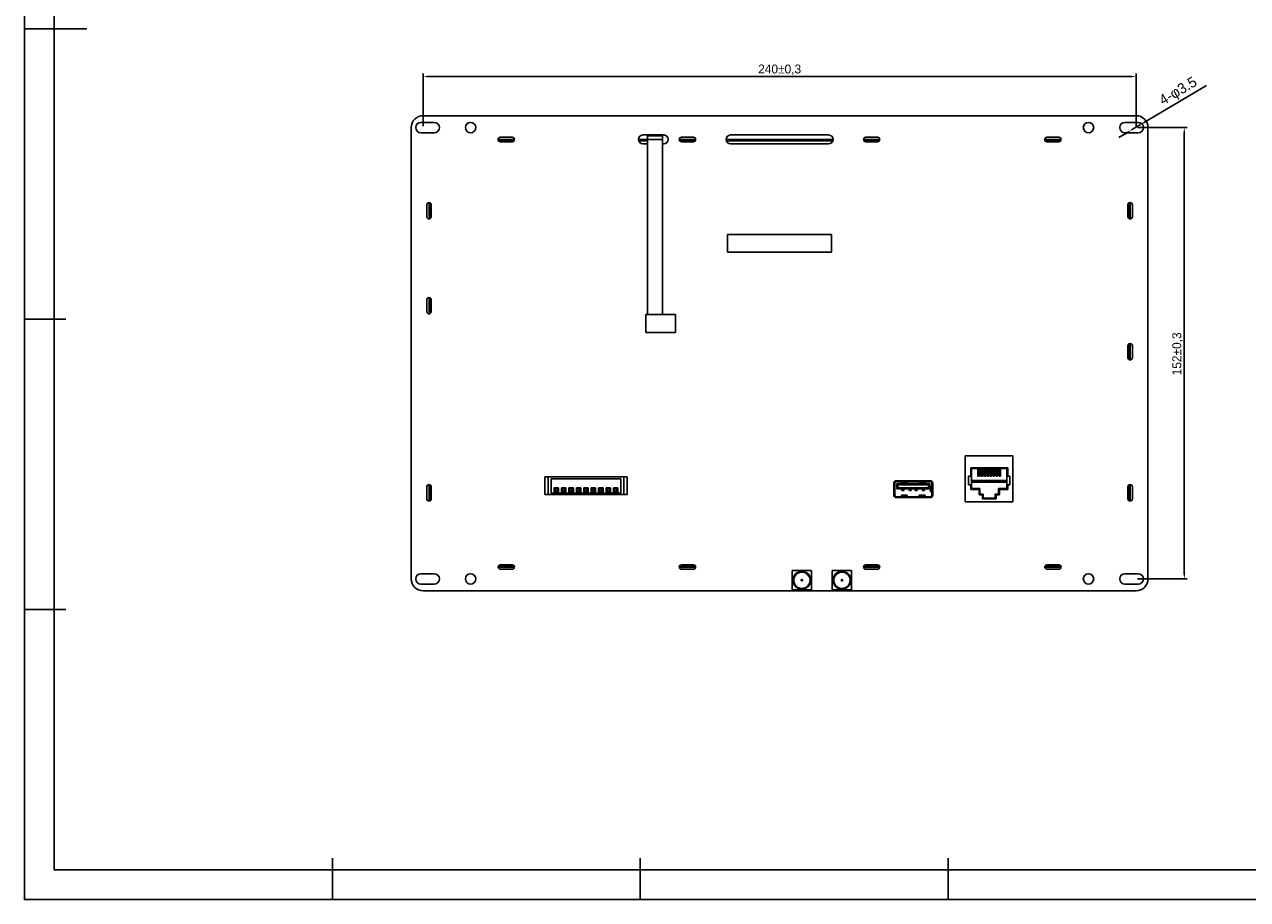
# Model space of a CAD drawing. Header units: millimetres. Extents: x -4382 to 345, y 512 to 5073.
# Tile 1 of 256: x -4382 to -3971, y 4486 to 4781. Entities that reach past the tile are written whole.
import ezdxf

# ---------------------------------------------------------------- set-up
doc = ezdxf.new("R2010")
doc.units = ezdxf.units.MM
doc.header["$LTSCALE"] = 5
doc.header["$PDSIZE"] = -1
doc.layers.add('HMI-D4', color=250, linetype='Continuous')
doc.dimstyles.new('ISO-25', dxfattribs={"dimtxt": 2.5, "dimasz": 2.5, "dimexe": 1.25, "dimexo": 0.625, "dimtad": 1, "dimtxsty": 'Standard', "dimcen": 2.5, "dimadec": 0, "dimazin": 0, "dimtfac": 1, "dimtmove": 0, "dimatfit": 3, "dimfxl": 1, "dimarcsym": 0})

# ---------------------------------------------------------------- blocks, each defined once
blk = doc.blocks.new('*D844')
at = {"color": 0, "lineweight": -2}
for p, q in [((-4248.19, 4746.74), (-4248.19, 4764.44)), ((-4008.19, 4746.74), (-4008.19, 4764.44)), ((-4246.19, 4763.44), (-4010.19, 4763.44))]:
    blk.add_line(p, q, dxfattribs=at)
at = {"color": 0}
for points in [[(-4246.19, 4763.77), (-4246.19, 4763.1), (-4248.19, 4763.44)], [(-4010.19, 4763.77), (-4010.19, 4763.1), (-4008.19, 4763.44)]]:
    blk.add_solid(points, dxfattribs=at)
at = {"layer": 'Defpoints', "color": 0}
for p in [(-4008.19, 4763.44), (-4248.19, 4746.24), (-4008.19, 4746.24)]:
    blk.add_point(p, dxfattribs=at)
at = {"color": 0, "insert": (-4128.19, 4765.69), "char_height": 3, "attachment_point": 5}
blk.add_mtext('240±0,3', dxfattribs=at)
blk = doc.blocks.new('*D845')
at = {"color": 0, "lineweight": -2}
for p, q in [((-4007.69, 4746.24), (-3990.98, 4746.24)), ((-3991.98, 4744.24), (-3991.98, 4596.24)), ((-4007.69, 4594.24), (-3990.98, 4594.24))]:
    blk.add_line(p, q, dxfattribs=at)
at = {"color": 0}
for points in [[(-3992.32, 4744.24), (-3991.65, 4744.24), (-3991.98, 4746.24)], [(-3992.32, 4596.24), (-3991.65, 4596.24), (-3991.98, 4594.24)]]:
    blk.add_solid(points, dxfattribs=at)
at = {"layer": 'Defpoints', "color": 0}
for p in [(-4008.19, 4746.24), (-4008.19, 4594.24), (-3991.98, 4594.24)]:
    blk.add_point(p, dxfattribs=at)
at = {"color": 0, "insert": (-3994.23, 4670.04), "char_height": 3, "attachment_point": 5, "rotation": 90}
blk.add_mtext('152±0,3', dxfattribs=at)
blk = doc.blocks.new('*D846')
at = {"color": 0, "lineweight": -2}
for p, q in [((-3984.5, 4760.45), (-4004.55, 4748.52)), ((-4009.71, 4745.45), (-4006.7, 4747.24)), ((-4011.85, 4744.17), (-4014, 4742.89))]:
    blk.add_line(p, q, dxfattribs=at)
at = {"color": 0}
for points in [[(-4004.76, 4748.87), (-4004.34, 4748.16), (-4006.7, 4747.24)], [(-4012.07, 4744.53), (-4011.64, 4743.81), (-4009.71, 4745.45)]]:
    blk.add_solid(points, dxfattribs=at)
at = {"layer": 'Defpoints', "color": 0}
for p in [(-4006.7, 4747.24), (-4009.71, 4745.45)]:
    blk.add_point(p, dxfattribs=at)
at = {"color": 0, "insert": (-3993.88, 4758.2), "char_height": 3.5, "attachment_point": 5, "rotation": 30.7627}
blk.add_mtext('4-φ3.5', dxfattribs=at)

msp = doc.modelspace()

# ---------------------------------------------------------------- linework, layer by layer
at = {"color": 7, "linetype": 'Continuous', "lineweight": 25}
for p, q in [((-4248.963, 4747.997), (-4244.463, 4747.997)), ((-4248.213, 4750.247), (-4008.213, 4750.247)), ((-4011.963, 4747.997), (-4007.463, 4747.997)), ((-4252.213, 4594.247), (-4252.213, 4746.247)), ((-4244.463, 4744.497), (-4248.963, 4744.497)), ((-4218.213, 4742.997), (-4222.213, 4742.997)), ((-4167.213, 4743.747), (-4174.213, 4743.747)), ((-4167.678, 4743.452), (-4172.678, 4743.452)), ((-4167.678, 4743.452), (-4167.678, 4683.247)), ((-4157.213, 4742.997), (-4161.213, 4742.997)), ((-4111.713, 4743.747), (-4144.713, 4743.747)), ((-4095.213, 4742.997), (-4099.213, 4742.997)), ((-4034.213, 4742.997), (-4038.213, 4742.997)), ((-4007.463, 4744.497), (-4011.963, 4744.497)), ((-4004.213, 4746.247), (-4004.213, 4594.247)), ((-4222.288, 4742.257), (-4222.963, 4742.257)), ((-4222.288, 4741.857), (-4222.854, 4741.857)), ((-4222.288, 4741.857), (-4222.288, 4742.257)), ((-4222.288, 4742.257), (-4218.288, 4742.257)), ((-4222.288, 4741.857), (-4218.288, 4741.857)), ((-4222.213, 4741.497), (-4218.213, 4741.497)), ((-4218.288, 4741.857), (-4218.288, 4742.257)), ((-4217.463, 4742.257), (-4218.288, 4742.257)), ((-4217.572, 4741.857), (-4218.288, 4741.857)), ((-4170.425, 4742.257), (-4175.713, 4742.257)), ((-4172.678, 4741.857), (-4175.661, 4741.857)), ((-4174.213, 4740.747), (-4172.678, 4740.747)), ((-4167.678, 4742.257), (-4172.678, 4742.257)), ((-4172.678, 4742.257), (-4172.678, 4683.247)), ((-4167.678, 4740.747), (-4167.213, 4740.747)), ((-4161.328, 4742.257), (-4161.963, 4742.257)), ((-4161.328, 4741.857), (-4161.854, 4741.857)), ((-4161.328, 4741.857), (-4161.328, 4742.257)), ((-4161.328, 4742.257), (-4157.328, 4742.257)), ((-4161.328, 4741.857), (-4157.328, 4741.857)), ((-4161.213, 4741.497), (-4157.213, 4741.497)), ((-4157.328, 4741.857), (-4157.328, 4742.257)), ((-4156.463, 4742.257), (-4157.328, 4742.257)), ((-4156.572, 4741.857), (-4157.328, 4741.857)), ((-4110.213, 4742.257), (-4146.213, 4742.257)), ((-4110.265, 4741.857), (-4146.161, 4741.857)), ((-4144.713, 4740.747), (-4111.713, 4740.747)), ((-4099.098, 4742.257), (-4099.963, 4742.257)), ((-4099.098, 4741.857), (-4099.854, 4741.857)), ((-4099.213, 4741.497), (-4095.213, 4741.497)), ((-4099.098, 4741.857), (-4099.098, 4742.257)), ((-4099.098, 4742.257), (-4095.098, 4742.257)), ((-4099.098, 4741.857), (-4095.098, 4741.857)), ((-4095.098, 4741.857), (-4095.098, 4742.257)), ((-4094.463, 4742.257), (-4095.098, 4742.257)), ((-4094.572, 4741.857), (-4095.098, 4741.857)), ((-4038.138, 4742.257), (-4038.963, 4742.257)), ((-4038.138, 4741.857), (-4038.854, 4741.857)), ((-4038.213, 4741.497), (-4034.213, 4741.497)), ((-4038.138, 4741.857), (-4038.138, 4742.257)), ((-4038.138, 4742.257), (-4034.138, 4742.257)), ((-4038.138, 4741.857), (-4034.138, 4741.857)), ((-4034.138, 4741.857), (-4034.138, 4742.257)), ((-4033.463, 4742.257), (-4034.138, 4742.257)), ((-4033.572, 4741.857), (-4034.138, 4741.857)), ((-4246.963, 4720.247), (-4246.963, 4716.247)), ((-4246.198, 4720.997), (-4246.198, 4720.377)), ((-4245.798, 4720.377), (-4246.198, 4720.377)), ((-4246.198, 4716.377), (-4246.198, 4720.377)), ((-4245.798, 4720.872), (-4245.798, 4720.377)), ((-4245.798, 4716.377), (-4245.798, 4720.377)), ((-4245.463, 4716.247), (-4245.463, 4720.247)), ((-4010.963, 4720.247), (-4010.963, 4716.247)), ((-4010.628, 4720.377), (-4010.628, 4720.872)), ((-4010.628, 4720.377), (-4010.228, 4720.377)), ((-4010.628, 4720.377), (-4010.628, 4716.377)), ((-4010.228, 4720.377), (-4010.228, 4720.997)), ((-4010.228, 4720.377), (-4010.228, 4716.377)), ((-4009.463, 4716.247), (-4009.463, 4720.247)), ((-4245.798, 4716.377), (-4246.198, 4716.377)), ((-4246.198, 4716.377), (-4246.198, 4715.497)), ((-4245.798, 4716.377), (-4245.798, 4715.622)), ((-4010.628, 4716.377), (-4010.228, 4716.377)), ((-4010.628, 4715.622), (-4010.628, 4716.377)), ((-4010.228, 4715.497), (-4010.228, 4716.377)), ((-4145.713, 4710.247), (-4145.713, 4704.247)), ((-4110.713, 4710.247), (-4145.713, 4710.247)), ((-4110.713, 4704.247), (-4110.713, 4710.247)), ((-4145.713, 4704.247), (-4110.713, 4704.247)), ((-4246.963, 4688.247), (-4246.963, 4684.247)), ((-4246.198, 4688.997), (-4246.198, 4688.127)), ((-4245.798, 4688.127), (-4246.198, 4688.127)), ((-4246.198, 4684.127), (-4246.198, 4688.127)), ((-4245.798, 4688.872), (-4245.798, 4688.127)), ((-4245.798, 4684.127), (-4245.798, 4688.127)), ((-4245.463, 4684.247), (-4245.463, 4688.247)), ((-4245.798, 4684.127), (-4246.198, 4684.127)), ((-4246.198, 4684.127), (-4246.198, 4683.497)), ((-4245.798, 4684.127), (-4245.798, 4683.622)), ((-4163.213, 4683.247), (-4173.213, 4683.247)), ((-4173.213, 4683.247), (-4173.213, 4677.247)), ((-4163.213, 4677.247), (-4163.213, 4683.247)), ((-4173.213, 4677.247), (-4163.213, 4677.247)), ((-4010.628, 4672.887), (-4010.628, 4673.372)), ((-4010.228, 4672.887), (-4010.228, 4673.497)), ((-4010.963, 4672.747), (-4010.963, 4668.747)), ((-4010.628, 4672.887), (-4010.228, 4672.887)), ((-4010.628, 4672.887), (-4010.628, 4668.887)), ((-4010.628, 4668.887), (-4010.228, 4668.887)), ((-4010.628, 4668.122), (-4010.628, 4668.887)), ((-4010.228, 4672.887), (-4010.228, 4668.887)), ((-4010.228, 4667.997), (-4010.228, 4668.887)), ((-4009.463, 4668.747), (-4009.463, 4672.747)), ((-4065.684, 4635.677), (-4065.684, 4620.177)), ((-4049.684, 4635.677), (-4065.684, 4635.677)), ((-4049.684, 4620.177), (-4049.684, 4635.677)), ((-4207.237, 4628.669), (-4207.237, 4622.669)), ((-4206.127, 4628.669), (-4207.237, 4628.669)), ((-4206.127, 4628.669), (-4206.127, 4622.669)), ((-4180.627, 4628.669), (-4206.127, 4628.669)), ((-4205.127, 4627.926), (-4181.627, 4627.926)), ((-4205.127, 4623.185), (-4205.127, 4627.926)), ((-4181.627, 4627.926), (-4181.627, 4623.185)), ((-4180.627, 4622.669), (-4180.627, 4628.669)), ((-4179.517, 4628.669), (-4180.627, 4628.669)), ((-4179.517, 4628.669), (-4179.517, 4622.669)), ((-4063.824, 4628.9), (-4064.574, 4628.9)), ((-4064.574, 4628.9), (-4064.574, 4625.9)), ((-4064.566, 4625.9), (-4064.561, 4628.9)), ((-4063.824, 4631.65), (-4051.424, 4631.65)), ((-4063.824, 4628.9), (-4063.824, 4631.65)), ((-4063.574, 4631.4), (-4063.824, 4631.65)), ((-4063.574, 4628.9), (-4063.824, 4628.9)), ((-4063.574, 4628.9), (-4063.579, 4625.9)), ((-4051.674, 4631.4), (-4063.574, 4631.4)), ((-4063.574, 4631.4), (-4063.574, 4628.9)), ((-4061.444, 4628.995), (-4061.444, 4631.4)), ((-4061.444, 4628.995), (-4061.444, 4628.9)), ((-4061.444, 4628.9), (-4060.944, 4628.9)), ((-4060.944, 4631.4), (-4060.944, 4628.995)), ((-4060.944, 4628.9), (-4060.944, 4628.995)), ((-4060.424, 4628.995), (-4060.424, 4631.4)), ((-4060.424, 4628.995), (-4060.424, 4628.9)), ((-4060.424, 4628.9), (-4059.924, 4628.9)), ((-4059.924, 4631.4), (-4059.924, 4628.995)), ((-4059.924, 4628.9), (-4059.924, 4628.995)), ((-4059.404, 4628.995), (-4059.404, 4631.4)), ((-4059.404, 4628.995), (-4059.404, 4628.9)), ((-4059.404, 4628.9), (-4058.904, 4628.9)), ((-4058.904, 4631.4), (-4058.904, 4628.995)), ((-4058.904, 4628.9), (-4058.904, 4628.995)), ((-4058.384, 4628.995), (-4058.384, 4631.4)), ((-4058.384, 4628.995), (-4058.384, 4628.9)), ((-4058.384, 4628.9), (-4057.884, 4628.9)), ((-4057.884, 4631.4), (-4057.884, 4628.995)), ((-4057.884, 4628.9), (-4057.884, 4628.995)), ((-4057.364, 4628.995), (-4057.364, 4631.4)), ((-4057.364, 4628.995), (-4057.364, 4628.9)), ((-4057.364, 4628.9), (-4056.864, 4628.9)), ((-4056.864, 4631.4), (-4056.864, 4628.995)), ((-4056.864, 4628.9), (-4056.864, 4628.995)), ((-4056.344, 4628.995), (-4056.344, 4631.4)), ((-4056.344, 4628.995), (-4056.344, 4628.9)), ((-4056.344, 4628.9), (-4055.844, 4628.9)), ((-4055.844, 4631.4), (-4055.844, 4628.995)), ((-4055.844, 4628.9), (-4055.844, 4628.995)), ((-4055.324, 4628.995), (-4055.324, 4631.4)), ((-4055.324, 4628.995), (-4055.324, 4628.9)), ((-4055.324, 4628.9), (-4054.824, 4628.9)), ((-4054.824, 4631.4), (-4054.824, 4628.995)), ((-4054.824, 4628.9), (-4054.824, 4628.995)), ((-4054.304, 4628.995), (-4054.304, 4631.4)), ((-4054.304, 4628.995), (-4054.304, 4628.9)), ((-4054.304, 4628.9), (-4053.804, 4628.9)), ((-4053.804, 4631.4), (-4053.804, 4628.995)), ((-4053.804, 4628.9), (-4053.804, 4628.995)), ((-4051.674, 4631.4), (-4051.424, 4631.65)), ((-4051.674, 4628.9), (-4051.674, 4631.4)), ((-4051.424, 4628.9), (-4051.674, 4628.9)), ((-4051.669, 4625.9), (-4051.674, 4628.9)), ((-4051.424, 4631.65), (-4051.424, 4628.9)), ((-4050.674, 4628.9), (-4051.424, 4628.9)), ((-4050.686, 4628.9), (-4050.681, 4625.9)), ((-4050.674, 4625.9), (-4050.674, 4628.9)), ((-4246.963, 4625.247), (-4246.963, 4621.247)), ((-4246.198, 4625.997), (-4246.198, 4625.387)), ((-4245.798, 4625.387), (-4246.198, 4625.387)), ((-4246.198, 4621.387), (-4246.198, 4625.387)), ((-4245.798, 4625.872), (-4245.798, 4625.387)), ((-4245.798, 4621.387), (-4245.798, 4625.387)), ((-4245.463, 4621.247), (-4245.463, 4625.247)), ((-4204.127, 4623.419), (-4204.127, 4624.919)), ((-4204.127, 4624.919), (-4203.763, 4624.555)), ((-4204.127, 4624.919), (-4202.627, 4624.919)), ((-4204.127, 4623.419), (-4203.763, 4623.783)), ((-4203.763, 4624.555), (-4203.763, 4623.783)), ((-4202.991, 4624.555), (-4203.763, 4624.555)), ((-4203.763, 4623.783), (-4202.991, 4623.783)), ((-4202.991, 4624.555), (-4202.627, 4624.919)), ((-4202.991, 4623.783), (-4202.991, 4624.555)), ((-4202.991, 4623.783), (-4202.627, 4623.419)), ((-4202.627, 4624.919), (-4202.627, 4623.419)), ((-4201.627, 4623.419), (-4201.627, 4624.919)), ((-4201.627, 4624.919), (-4201.263, 4624.555)), ((-4201.627, 4624.919), (-4200.127, 4624.919)), ((-4201.627, 4623.419), (-4201.263, 4623.783)), ((-4201.263, 4624.555), (-4201.263, 4623.783)), ((-4200.491, 4624.555), (-4201.263, 4624.555)), ((-4201.263, 4623.783), (-4200.491, 4623.783)), ((-4200.491, 4624.555), (-4200.127, 4624.919)), ((-4200.491, 4623.783), (-4200.491, 4624.555)), ((-4200.491, 4623.783), (-4200.127, 4623.419)), ((-4200.127, 4624.919), (-4200.127, 4623.419)), ((-4199.127, 4624.919), (-4198.763, 4624.555)), ((-4199.127, 4624.919), (-4197.627, 4624.919)), ((-4199.127, 4623.419), (-4199.127, 4624.919)), ((-4199.127, 4623.419), (-4198.763, 4623.783)), ((-4197.991, 4624.555), (-4198.763, 4624.555)), ((-4198.763, 4624.555), (-4198.763, 4623.783)), ((-4198.763, 4623.783), (-4197.991, 4623.783)), ((-4197.991, 4624.555), (-4197.627, 4624.919)), ((-4197.991, 4623.783), (-4197.991, 4624.555)), ((-4197.991, 4623.783), (-4197.627, 4623.419)), ((-4197.627, 4624.919), (-4197.627, 4623.419)), ((-4196.627, 4624.919), (-4196.263, 4624.555)), ((-4196.627, 4624.919), (-4195.127, 4624.919)), ((-4196.627, 4623.419), (-4196.627, 4624.919)), ((-4196.627, 4623.419), (-4196.263, 4623.783)), ((-4195.491, 4624.555), (-4196.263, 4624.555)), ((-4196.263, 4624.555), (-4196.263, 4623.783)), ((-4196.263, 4623.783), (-4195.491, 4623.783)), ((-4195.491, 4624.555), (-4195.127, 4624.919)), ((-4195.491, 4623.783), (-4195.491, 4624.555)), ((-4195.491, 4623.783), (-4195.127, 4623.419)), ((-4195.127, 4624.919), (-4195.127, 4623.419)), ((-4194.127, 4624.919), (-4193.763, 4624.555)), ((-4194.127, 4624.919), (-4192.627, 4624.919)), ((-4194.127, 4623.419), (-4194.127, 4624.919)), ((-4194.127, 4623.419), (-4193.763, 4623.783)), ((-4192.991, 4624.555), (-4193.763, 4624.555)), ((-4193.763, 4624.555), (-4193.763, 4623.783)), ((-4193.763, 4623.783), (-4192.991, 4623.783)), ((-4192.991, 4624.555), (-4192.627, 4624.919)), ((-4192.991, 4623.783), (-4192.991, 4624.555)), ((-4192.991, 4623.783), (-4192.627, 4623.419)), ((-4192.627, 4624.919), (-4192.627, 4623.419)), ((-4191.627, 4623.419), (-4191.627, 4624.919)), ((-4191.627, 4624.919), (-4191.263, 4624.555)), ((-4191.627, 4624.919), (-4190.127, 4624.919)), ((-4191.627, 4623.419), (-4191.263, 4623.783)), ((-4191.263, 4624.555), (-4191.263, 4623.783)), ((-4190.491, 4624.555), (-4191.263, 4624.555)), ((-4191.263, 4623.783), (-4190.491, 4623.783)), ((-4190.491, 4624.555), (-4190.127, 4624.919)), ((-4190.491, 4623.783), (-4190.491, 4624.555)), ((-4190.491, 4623.783), (-4190.127, 4623.419)), ((-4190.127, 4624.919), (-4190.127, 4623.419)), ((-4189.127, 4624.919), (-4188.763, 4624.555)), ((-4189.127, 4624.919), (-4187.627, 4624.919)), ((-4189.127, 4623.419), (-4189.127, 4624.919)), ((-4189.127, 4623.419), (-4188.763, 4623.783)), ((-4187.991, 4624.555), (-4188.763, 4624.555)), ((-4188.763, 4624.555), (-4188.763, 4623.783)), ((-4188.763, 4623.783), (-4187.991, 4623.783)), ((-4187.991, 4624.555), (-4187.627, 4624.919)), ((-4187.991, 4623.783), (-4187.991, 4624.555)), ((-4187.991, 4623.783), (-4187.627, 4623.419)), ((-4187.627, 4624.919), (-4187.627, 4623.419)), ((-4186.627, 4624.919), (-4186.263, 4624.555)), ((-4186.627, 4624.919), (-4185.127, 4624.919)), ((-4186.627, 4623.419), (-4186.627, 4624.919)), ((-4186.627, 4623.419), (-4186.263, 4623.783)), ((-4185.491, 4624.555), (-4186.263, 4624.555)), ((-4186.263, 4624.555), (-4186.263, 4623.783)), ((-4186.263, 4623.783), (-4185.491, 4623.783)), ((-4185.491, 4624.555), (-4185.127, 4624.919)), ((-4185.491, 4623.783), (-4185.491, 4624.555)), ((-4185.491, 4623.783), (-4185.127, 4623.419)), ((-4185.127, 4624.919), (-4185.127, 4623.419)), ((-4184.127, 4624.919), (-4183.763, 4624.555)), ((-4184.127, 4624.919), (-4182.627, 4624.919)), ((-4184.127, 4623.419), (-4184.127, 4624.919)), ((-4184.127, 4623.419), (-4183.763, 4623.783)), ((-4182.991, 4624.555), (-4183.763, 4624.555)), ((-4183.763, 4624.555), (-4183.763, 4623.783)), ((-4183.763, 4623.783), (-4182.991, 4623.783)), ((-4182.991, 4624.555), (-4182.627, 4624.919)), ((-4182.991, 4623.783), (-4182.991, 4624.555)), ((-4182.991, 4623.783), (-4182.627, 4623.419)), ((-4182.627, 4624.919), (-4182.627, 4623.419)), ((-4089.768, 4626.53), (-4089.768, 4622.554)), ((-4089.762, 4626.629), (-4089.468, 4626.629)), ((-4089.468, 4622.429), (-4089.468, 4626.629)), ((-4088.988, 4627.109), (-4088.988, 4627.329)), ((-4088.988, 4627.109), (-4077.448, 4627.109)), ((-4077.468, 4627.329), (-4088.968, 4627.329)), ((-4088.36, 4625.916), (-4088.793, 4626.349)), ((-4088.793, 4626.349), (-4077.643, 4626.349)), ((-4088.793, 4624.549), (-4088.793, 4626.349)), ((-4088.793, 4624.549), (-4088.36, 4624.983)), ((-4077.643, 4624.549), (-4088.793, 4624.549)), ((-4078.076, 4625.916), (-4088.36, 4625.916)), ((-4088.36, 4625.916), (-4088.36, 4624.983)), ((-4088.36, 4624.983), (-4078.076, 4624.983)), ((-4087.218, 4627.329), (-4087.218, 4627.331)), ((-4087.218, 4627.331), (-4085.218, 4627.331)), ((-4087.218, 4627.107), (-4087.218, 4627.109)), ((-4087.218, 4626.848), (-4087.218, 4627.107)), ((-4087.218, 4627.107), (-4085.218, 4627.107)), ((-4085.218, 4626.848), (-4087.218, 4626.848)), ((-4087.218, 4626.511), (-4087.218, 4626.848)), ((-4087.218, 4626.511), (-4085.218, 4626.511)), ((-4087.048, 4624.387), (-4087.048, 4624.549)), ((-4086.388, 4624.387), (-4087.048, 4624.387)), ((-4087.048, 4624.029), (-4087.048, 4624.387)), ((-4087.048, 4624.029), (-4086.388, 4624.029)), ((-4086.388, 4624.549), (-4086.388, 4624.387)), ((-4086.388, 4624.387), (-4086.388, 4624.029)), ((-4085.218, 4627.331), (-4085.218, 4627.329)), ((-4085.218, 4627.109), (-4085.218, 4627.107)), ((-4085.218, 4627.107), (-4085.218, 4626.848)), ((-4085.218, 4626.848), (-4085.218, 4626.511)), ((-4084.548, 4624.387), (-4084.548, 4624.549)), ((-4083.888, 4624.387), (-4084.548, 4624.387)), ((-4084.548, 4624.029), (-4084.548, 4624.387)), ((-4084.548, 4624.029), (-4083.888, 4624.029)), ((-4083.888, 4624.549), (-4083.888, 4624.387)), ((-4083.888, 4624.387), (-4083.888, 4624.029)), ((-4082.548, 4624.387), (-4082.548, 4624.549)), ((-4081.888, 4624.387), (-4082.548, 4624.387)), ((-4082.548, 4624.029), (-4082.548, 4624.387)), ((-4082.548, 4624.029), (-4081.888, 4624.029)), ((-4081.888, 4624.549), (-4081.888, 4624.387)), ((-4081.888, 4624.387), (-4081.888, 4624.029)), ((-4081.218, 4627.329), (-4081.218, 4627.331)), ((-4081.218, 4627.331), (-4079.218, 4627.331)), ((-4081.218, 4627.107), (-4081.218, 4627.109)), ((-4081.218, 4626.848), (-4081.218, 4627.107)), ((-4081.218, 4627.107), (-4079.218, 4627.107)), ((-4079.218, 4626.848), (-4081.218, 4626.848)), ((-4081.218, 4626.511), (-4081.218, 4626.848)), ((-4081.218, 4626.511), (-4079.218, 4626.511)), ((-4080.048, 4624.387), (-4080.048, 4624.549)), ((-4079.388, 4624.387), (-4080.048, 4624.387)), ((-4080.048, 4624.029), (-4080.048, 4624.387)), ((-4080.048, 4624.029), (-4079.388, 4624.029)), ((-4079.388, 4624.549), (-4079.388, 4624.387)), ((-4079.388, 4624.387), (-4079.388, 4624.029)), ((-4079.218, 4627.331), (-4079.218, 4627.329)), ((-4079.218, 4627.109), (-4079.218, 4627.107)), ((-4079.218, 4627.107), (-4079.218, 4626.848)), ((-4079.218, 4626.848), (-4079.218, 4626.511)), ((-4078.076, 4625.916), (-4077.643, 4626.349)), ((-4078.076, 4624.983), (-4078.076, 4625.916)), ((-4078.076, 4624.983), (-4077.643, 4624.549)), ((-4077.643, 4626.349), (-4077.643, 4624.549)), ((-4077.448, 4627.329), (-4077.468, 4627.329)), ((-4077.448, 4627.329), (-4077.448, 4627.109)), ((-4077.413, 4625.354), (-4077.413, 4623.604)), ((-4077.413, 4625.354), (-4077.387, 4625.354)), ((-4077.387, 4623.604), (-4077.413, 4623.604)), ((-4077.387, 4623.604), (-4077.387, 4625.354)), ((-4077.387, 4625.354), (-4076.968, 4625.354)), ((-4076.968, 4623.604), (-4077.387, 4623.604)), ((-4076.968, 4626.629), (-4076.675, 4626.629)), ((-4076.968, 4626.629), (-4076.968, 4622.429)), ((-4076.668, 4622.429), (-4076.668, 4626.53)), ((-4064.574, 4625.9), (-4063.829, 4625.9)), ((-4063.829, 4624.41), (-4063.829, 4625.9)), ((-4063.829, 4625.9), (-4063.579, 4625.9)), ((-4063.579, 4624.66), (-4063.829, 4624.41)), ((-4061.024, 4624.41), (-4063.829, 4624.41)), ((-4063.579, 4625.9), (-4063.579, 4624.66)), ((-4063.579, 4624.66), (-4060.774, 4624.66)), ((-4051.67, 4626.854), (-4063.577, 4626.854)), ((-4051.671, 4627.4), (-4063.576, 4627.4)), ((-4060.774, 4624.66), (-4061.024, 4624.41)), ((-4061.024, 4622.59), (-4061.024, 4624.41)), ((-4060.774, 4624.66), (-4060.774, 4622.84)), ((-4054.474, 4622.84), (-4054.474, 4624.66)), ((-4054.474, 4624.66), (-4054.224, 4624.41)), ((-4054.474, 4624.66), (-4051.669, 4624.66)), ((-4054.224, 4624.41), (-4054.224, 4622.59)), ((-4051.419, 4624.41), (-4054.224, 4624.41)), ((-4051.669, 4624.66), (-4051.669, 4625.9)), ((-4051.669, 4625.9), (-4051.419, 4625.9)), ((-4051.669, 4624.66), (-4051.419, 4624.41)), ((-4051.419, 4625.9), (-4051.419, 4624.41)), ((-4051.419, 4625.9), (-4050.674, 4625.9)), ((-4010.963, 4625.247), (-4010.963, 4621.247)), ((-4010.628, 4625.387), (-4010.628, 4625.872)), ((-4010.628, 4625.387), (-4010.628, 4621.387)), ((-4010.628, 4625.387), (-4010.228, 4625.387)), ((-4010.228, 4625.387), (-4010.228, 4625.997)), ((-4010.228, 4625.387), (-4010.228, 4621.387)), ((-4009.463, 4621.247), (-4009.463, 4625.247)), ((-4245.798, 4621.387), (-4246.198, 4621.387)), ((-4246.198, 4621.387), (-4246.198, 4620.497)), ((-4245.798, 4621.387), (-4245.798, 4620.622)), ((-4207.237, 4622.669), (-4206.127, 4622.669)), ((-4206.127, 4622.669), (-4180.627, 4622.669)), ((-4205.127, 4623.185), (-4181.627, 4623.185)), ((-4202.627, 4623.419), (-4204.127, 4623.419)), ((-4200.127, 4623.419), (-4201.627, 4623.419)), ((-4197.627, 4623.419), (-4199.127, 4623.419)), ((-4195.127, 4623.419), (-4196.627, 4623.419)), ((-4192.627, 4623.419), (-4194.127, 4623.419)), ((-4190.127, 4623.419), (-4191.627, 4623.419)), ((-4187.627, 4623.419), (-4189.127, 4623.419)), ((-4185.127, 4623.419), (-4186.627, 4623.419)), ((-4182.627, 4623.419), (-4184.127, 4623.419)), ((-4180.627, 4622.669), (-4179.517, 4622.669)), ((-4089.768, 4622.554), (-4089.768, 4622.429)), ((-4089.468, 4622.429), (-4089.768, 4622.429)), ((-4088.988, 4621.649), (-4088.988, 4621.949)), ((-4077.448, 4621.949), (-4088.988, 4621.949)), ((-4088.988, 4621.649), (-4077.448, 4621.649)), ((-4077.468, 4621.629), (-4088.968, 4621.629)), ((-4085.218, 4622.448), (-4087.218, 4622.448)), ((-4087.218, 4622.111), (-4087.218, 4622.448)), ((-4087.218, 4621.949), (-4087.218, 4622.111)), ((-4087.218, 4622.111), (-4085.218, 4622.111)), ((-4087.218, 4621.628), (-4087.218, 4621.629)), ((-4085.218, 4621.628), (-4087.218, 4621.628)), ((-4085.218, 4622.448), (-4085.218, 4622.111)), ((-4085.218, 4622.111), (-4085.218, 4621.949)), ((-4085.218, 4621.629), (-4085.218, 4621.628)), ((-4079.218, 4622.448), (-4081.218, 4622.448)), ((-4081.218, 4622.111), (-4081.218, 4622.448)), ((-4081.218, 4621.949), (-4081.218, 4622.111)), ((-4081.218, 4622.111), (-4079.218, 4622.111)), ((-4081.218, 4621.628), (-4081.218, 4621.629)), ((-4079.218, 4621.628), (-4081.218, 4621.628)), ((-4079.218, 4622.111), (-4079.218, 4621.949)), ((-4079.218, 4621.629), (-4079.218, 4621.628)), ((-4077.448, 4621.949), (-4077.448, 4621.649)), ((-4076.668, 4622.429), (-4076.968, 4622.429)), ((-4065.684, 4620.177), (-4049.684, 4620.177)), ((-4060.774, 4622.84), (-4061.024, 4622.59)), ((-4059.904, 4622.59), (-4061.024, 4622.59)), ((-4060.774, 4622.84), (-4059.654, 4622.84)), ((-4059.654, 4622.84), (-4059.904, 4622.59)), ((-4059.904, 4621.2), (-4059.904, 4622.59)), ((-4059.654, 4621.267), (-4059.904, 4621.2)), ((-4055.344, 4621.2), (-4059.904, 4621.2)), ((-4059.654, 4622.84), (-4059.654, 4621.267)), ((-4059.654, 4621.5), (-4055.594, 4621.5)), ((-4055.594, 4621.267), (-4055.594, 4622.84)), ((-4055.594, 4622.84), (-4055.344, 4622.59)), ((-4055.594, 4622.84), (-4054.474, 4622.84)), ((-4055.594, 4621.267), (-4055.344, 4621.2)), ((-4055.344, 4622.59), (-4055.344, 4621.2)), ((-4054.224, 4622.59), (-4055.344, 4622.59)), ((-4054.474, 4622.84), (-4054.224, 4622.59)), ((-4010.628, 4621.387), (-4010.228, 4621.387)), ((-4010.628, 4620.622), (-4010.628, 4621.387)), ((-4010.228, 4620.497), (-4010.228, 4621.387)), ((-4218.213, 4598.997), (-4222.213, 4598.997)), ((-4157.213, 4598.997), (-4161.213, 4598.997)), ((-4095.213, 4598.997), (-4099.213, 4598.997)), ((-4034.213, 4598.997), (-4038.213, 4598.997)), ((-4248.963, 4595.997), (-4244.463, 4595.997)), ((-4222.963, 4598.237), (-4222.288, 4598.237)), ((-4222.854, 4598.637), (-4222.288, 4598.637)), ((-4222.288, 4598.637), (-4222.288, 4598.237)), ((-4222.288, 4598.637), (-4218.288, 4598.637)), ((-4222.288, 4598.237), (-4218.288, 4598.237)), ((-4222.213, 4597.497), (-4218.213, 4597.497)), ((-4218.288, 4598.637), (-4218.288, 4598.237)), ((-4218.288, 4598.637), (-4217.572, 4598.637)), ((-4218.288, 4598.237), (-4217.463, 4598.237)), ((-4161.963, 4598.237), (-4161.328, 4598.237)), ((-4161.854, 4598.637), (-4161.328, 4598.637)), ((-4161.328, 4598.637), (-4161.328, 4598.237)), ((-4161.328, 4598.637), (-4157.328, 4598.637)), ((-4161.328, 4598.237), (-4157.328, 4598.237)), ((-4161.213, 4597.497), (-4157.213, 4597.497)), ((-4157.328, 4598.637), (-4157.328, 4598.237)), ((-4157.328, 4598.637), (-4156.572, 4598.637)), ((-4157.328, 4598.237), (-4156.463, 4598.237)), ((-4117.463, 4597.055), (-4123.963, 4597.055)), ((-4123.963, 4597.055), (-4123.963, 4590.555)), ((-4117.463, 4590.555), (-4117.463, 4597.055)), ((-4103.963, 4597.055), (-4110.463, 4597.055)), ((-4110.463, 4597.055), (-4110.463, 4590.555)), ((-4103.963, 4590.555), (-4103.963, 4597.055)), ((-4099.963, 4598.237), (-4099.098, 4598.237)), ((-4099.854, 4598.637), (-4099.098, 4598.637)), ((-4099.213, 4597.497), (-4095.213, 4597.497)), ((-4099.098, 4598.637), (-4099.098, 4598.237)), ((-4099.098, 4598.637), (-4095.098, 4598.637)), ((-4099.098, 4598.237), (-4095.098, 4598.237)), ((-4095.098, 4598.637), (-4095.098, 4598.237)), ((-4095.098, 4598.637), (-4094.572, 4598.637)), ((-4095.098, 4598.237), (-4094.463, 4598.237)), ((-4038.963, 4598.237), (-4038.138, 4598.237)), ((-4038.854, 4598.637), (-4038.138, 4598.637)), ((-4038.213, 4597.497), (-4034.213, 4597.497)), ((-4038.138, 4598.637), (-4038.138, 4598.237)), ((-4038.138, 4598.637), (-4034.138, 4598.637)), ((-4038.138, 4598.237), (-4034.138, 4598.237)), ((-4034.138, 4598.637), (-4034.138, 4598.237)), ((-4034.138, 4598.637), (-4033.572, 4598.637)), ((-4034.138, 4598.237), (-4033.463, 4598.237)), ((-4011.963, 4595.997), (-4007.463, 4595.997)), ((-4244.463, 4592.497), (-4248.963, 4592.497)), ((-4007.463, 4592.497), (-4011.963, 4592.497)), ((-4008.213, 4590.247), (-4248.213, 4590.247)), ((-4123.963, 4590.555), (-4117.463, 4590.555)), ((-4110.463, 4590.555), (-4103.963, 4590.555))]:
    msp.add_line(p, q, dxfattribs=at)
at = {"color": 8, "linetype": 'Continuous', "lineweight": 25}
for p, q in [((-4222.781, 4741.757), (-4217.645, 4741.757)), ((-4175.631, 4741.757), (-4172.678, 4741.757)), ((-4161.781, 4741.757), (-4156.645, 4741.757)), ((-4146.131, 4741.757), (-4110.295, 4741.757)), ((-4099.781, 4741.757), (-4094.645, 4741.757)), ((-4038.781, 4741.757), (-4033.645, 4741.757)), ((-4245.698, 4715.702), (-4245.698, 4720.792)), ((-4010.728, 4720.792), (-4010.728, 4715.702)), ((-4245.698, 4683.702), (-4245.698, 4688.792)), ((-4010.728, 4673.292), (-4010.728, 4668.202)), ((-4245.698, 4620.702), (-4245.698, 4625.792)), ((-4010.728, 4625.792), (-4010.728, 4620.702)), ((-4217.645, 4598.737), (-4222.781, 4598.737)), ((-4156.645, 4598.737), (-4161.781, 4598.737)), ((-4094.645, 4598.737), (-4099.781, 4598.737)), ((-4033.645, 4598.737), (-4038.781, 4598.737))]:
    msp.add_line(p, q, dxfattribs=at)
at = {"color": 7, "linetype": 'Continuous', "lineweight": 25, "flags": 128}
msp.add_lwpolyline([(-4079.218, 4622.448), (-4079.218, 4622.448), (-4079.218, 4622.437), (-4079.218, 4622.407), (-4079.218, 4622.358), (-4079.218, 4622.291), (-4079.218, 4622.209), (-4079.218, 4622.111)], dxfattribs=at)
at = {"color": 7, "linetype": 'Continuous', "lineweight": 25}
for centre, radius, start, end in [((-4248.213, 4746.247), 4, 90, 180), ((-4248.963, 4746.247), 1.75, 90, 270), ((-4244.463, 4746.247), 1.75, 0, 90), ((-4232.213, 4746.247), 1.75, 0, 180), ((-4024.213, 4746.247), 1.75, 0, 180), ((-4011.963, 4746.247), 1.75, 90, 270), ((-4008.213, 4746.247), 4, 0, 90), ((-4007.463, 4746.247), 1.75, 0, 90), ((-4244.463, 4746.247), 1.75, 270, 0), ((-4232.213, 4746.247), 1.75, 180, 0), ((-4222.213, 4742.247), 0.75, 90, 270), ((-4218.213, 4742.247), 0.75, 0, 90), ((-4174.213, 4742.247), 1.5, 90, 270), ((-4167.213, 4742.247), 1.5, 46.06933, 90), ((-4167.213, 4742.247), 1.5, 0, 90), ((-4161.213, 4742.247), 0.75, 90, 270), ((-4157.213, 4742.247), 0.75, 0, 90), ((-4144.713, 4742.247), 1.5, 90, 270), ((-4111.713, 4742.247), 1.5, 0, 90), ((-4099.213, 4742.247), 0.75, 90, 270), ((-4095.213, 4742.247), 0.75, 0, 90), ((-4038.213, 4742.247), 0.75, 90, 270), ((-4034.213, 4742.247), 0.75, 0, 90), ((-4024.213, 4746.247), 1.75, 180, 0), ((-4007.463, 4746.247), 1.75, 270, 0), ((-4218.213, 4742.247), 0.75, 270, 0), ((-4167.213, 4742.247), 1.5, 270, 0), ((-4157.213, 4742.247), 0.75, 270, 0), ((-4111.713, 4742.247), 1.5, 270, 0), ((-4095.213, 4742.247), 0.75, 270, 0), ((-4034.213, 4742.247), 0.75, 270, 0), ((-4246.213, 4720.247), 0.75, 0, 180), ((-4010.213, 4720.247), 0.75, 0, 180), ((-4246.213, 4716.247), 0.75, 180, 0), ((-4010.213, 4716.247), 0.75, 180, 0), ((-4246.213, 4688.247), 0.75, 0, 180), ((-4246.213, 4684.247), 0.75, 180, 0), ((-4010.213, 4672.747), 0.75, 0, 180), ((-4010.213, 4668.747), 0.75, 180, 0), ((-4246.213, 4625.247), 0.75, 0, 180), ((-4088.988, 4626.629), 0.48, 90, 180), ((-4077.448, 4626.629), 0.48, 0, 90), ((-4010.213, 4625.247), 0.75, 0, 180), ((-4246.213, 4621.247), 0.75, 180, 0), ((-4088.988, 4622.429), 0.78, 180, 270), ((-4088.968, 4622.429), 0.8, 180, 270), ((-4088.988, 4622.429), 0.48, 180, 270), ((-4077.468, 4622.429), 0.8, 270, 0.00009), ((-4077.448, 4622.429), 0.78, 270, 0.00009), ((-4077.448, 4622.429), 0.48, 270, 0), ((-4010.213, 4621.247), 0.75, 180, 0), ((-4222.213, 4598.247), 0.75, 90, 270), ((-4218.213, 4598.247), 0.75, 0, 90), ((-4161.213, 4598.247), 0.75, 90, 270), ((-4157.213, 4598.247), 0.75, 0, 90), ((-4099.213, 4598.247), 0.75, 90, 270), ((-4095.213, 4598.247), 0.75, 0, 90), ((-4038.213, 4598.247), 0.75, 90, 270), ((-4034.213, 4598.247), 0.75, 0, 90), ((-4248.963, 4594.247), 1.75, 90, 270), ((-4244.463, 4594.247), 1.75, 0, 90), ((-4232.213, 4594.247), 1.75, 0, 180), ((-4218.213, 4598.247), 0.75, 270, 0), ((-4157.213, 4598.247), 0.75, 270, 0), ((-4120.713, 4593.805), 3, 90, 270), ((-4120.713, 4593.805), 2.9, 90, 270), ((-4120.713, 4593.805), 2.747, 0, 180), ((-4120.713, 4593.805), 3, 270, 90), ((-4120.713, 4593.805), 2.9, 270, 90), ((-4107.213, 4593.805), 3, 90, 270), ((-4107.213, 4593.805), 2.9, 90, 270), ((-4107.213, 4593.805), 2.747, 0, 180), ((-4107.213, 4593.805), 3, 270, 90), ((-4107.213, 4593.805), 2.9, 270, 90), ((-4095.213, 4598.247), 0.75, 270, 0), ((-4034.213, 4598.247), 0.75, 270, 0), ((-4024.213, 4594.247), 1.75, 0, 180), ((-4011.963, 4594.247), 1.75, 90, 270), ((-4007.463, 4594.247), 1.75, 0, 90), ((-4248.213, 4594.247), 4, 180, 270), ((-4244.463, 4594.247), 1.75, 270, 0), ((-4232.213, 4594.247), 1.75, 180, 0), ((-4120.713, 4593.805), 2.747, 180, 0), ((-4120.713, 4593.805), 0.25, 0, 180), ((-4120.713, 4593.805), 0.25, 180, 0), ((-4107.213, 4593.805), 2.747, 180, 0), ((-4107.213, 4593.805), 0.25, 0, 180), ((-4107.213, 4593.805), 0.25, 180, 0), ((-4024.213, 4594.247), 1.75, 180, 0), ((-4008.213, 4594.247), 4, 270, 0), ((-4007.463, 4594.247), 1.75, 270, 0)]:
    msp.add_arc(centre, radius, start, end, dxfattribs=at)
for points, knots in [([(-4172.678, 4743.455), (-4172.678, 4743.448), (-4172.678, 4743.432), (-4172.678, 4743.437), (-4172.678, 4743.508), (-4172.678, 4743.452), (-4172.678, 4743.388), (-4172.678, 4743.122), (-4172.678, 4742.892), (-4172.678, 4742.594), (-4172.678, 4742.376), (-4172.678, 4742.257)], [0, 0, 0, 0, 0.1263445, 0.2996609, 0.4978478, 0.6583437, 0.7967148, 0.8431655, 0.8894282, 0.9399984, 1, 1, 1, 1]), ([(-4089.762, 4626.629), (-4089.764, 4626.611), (-4089.768, 4626.578), (-4089.768, 4626.545), (-4089.768, 4626.53)], [0, 0, 0, 0, 0.5522967, 1, 1, 1, 1]), ([(-4089.762, 4626.629), (-4089.747, 4626.701), (-4089.722, 4626.824), (-4089.629, 4626.991), (-4089.486, 4627.156), (-4089.264, 4627.296), (-4089.076, 4627.319), (-4088.988, 4627.329)], [0, 0, 0, 0, 0.1921061, 0.3318184, 0.5004174, 0.7684881, 1, 1, 1, 1]), ([(-4088.988, 4627.329), (-4088.985, 4627.329), (-4088.978, 4627.329), (-4088.971, 4627.329), (-4088.968, 4627.329)], [0, 0, 0, 0, 0.5600311, 1, 1, 1, 1]), ([(-4076.675, 4626.629), (-4076.699, 4626.73), (-4076.743, 4626.916), (-4076.929, 4627.139), (-4077.166, 4627.293), (-4077.355, 4627.317), (-4077.448, 4627.329)], [0, 0, 0, 0, 0.2709436, 0.4996895, 0.7532283, 1, 1, 1, 1]), ([(-4076.668, 4626.53), (-4076.669, 4626.549), (-4076.669, 4626.582), (-4076.673, 4626.615), (-4076.675, 4626.629)], [0, 0, 0, 0, 0.56000018, 1, 1, 1, 1])]:
    msp.add_open_spline(points, degree=3, knots=knots, dxfattribs=at)
at = {"layer": 'HMI-D4', "color": 0}
for points in [[(-3553.165, 5072.609), (-3553.165, 4486.279), (-4382.403, 4486.279), (-4382.403, 5072.609)], [(-3563.165, 5062.609), (-3563.165, 4496.279), (-4372.403, 4496.279), (-4372.403, 5062.609)]]:
    msp.add_lwpolyline(points, close=True, dxfattribs=at)
for points in [[(-4382.403, 4779.444), (-4361.463, 4779.444)], [(-4382.403, 4681.723), (-4368.443, 4681.723)], [(-4382.403, 4584.001), (-4368.443, 4584.001)], [(-4278.748, 4486.279), (-4278.748, 4500.24)], [(-4175.094, 4486.279), (-4175.094, 4500.24)], [(-4071.439, 4486.279), (-4071.439, 4500.24)]]:
    msp.add_lwpolyline(points, dxfattribs=at)

# ---------------------------------------------------------------- dimensions: what is measured, and where the dimension line sits
at = {"color": 0}
dim = msp.add_linear_dim(base=(-4008.192, 4763.436), p1=(-4248.192, 4746.244), p2=(-4008.192, 4746.244), dimstyle='ISO-25', override={"dimtxt": 3, "dimasz": 2, "dimexe": 1, "dimexo": 0.5, "dimgap": 0.5, "dimdec": 1, "dimtol": 1, "dimtp": 0.3, "dimtm": 0.3}, dxfattribs=at)
dim.commit()
dim.dimension.update_dxf_attribs({"geometry": '*D844', "text_midpoint": (-4128.192, 4763.436), "dimtype": 160})
dim = msp.add_diameter_dim_2p(p1=(-4009.705, 4745.447), p2=(-4006.698, 4747.238), text='4-φ3.5', dimstyle='ISO-25', override={"dimtxt": 3.5, "dimdec": 1}, dxfattribs=at)
dim.commit()
dim.dimension.update_dxf_attribs({"geometry": '*D846', "text_midpoint": (-3992.412, 4755.741), "dimtype": 163})
dim = msp.add_linear_dim(base=(-3991.983, 4594.244), p1=(-4008.192, 4746.244), p2=(-4008.192, 4594.244), angle=90, dimstyle='ISO-25', override={"dimtxt": 3, "dimasz": 2, "dimexe": 1, "dimexo": 0.5, "dimgap": 0.5, "dimdec": 1, "dimtol": 1, "dimtp": 0.3, "dimtm": 0.3}, dxfattribs=at)
dim.commit()
dim.dimension.update_dxf_attribs({"geometry": '*D845', "text_midpoint": (-3991.983, 4670.044), "dimtype": 160})

doc.saveas('drawing.dxf')
